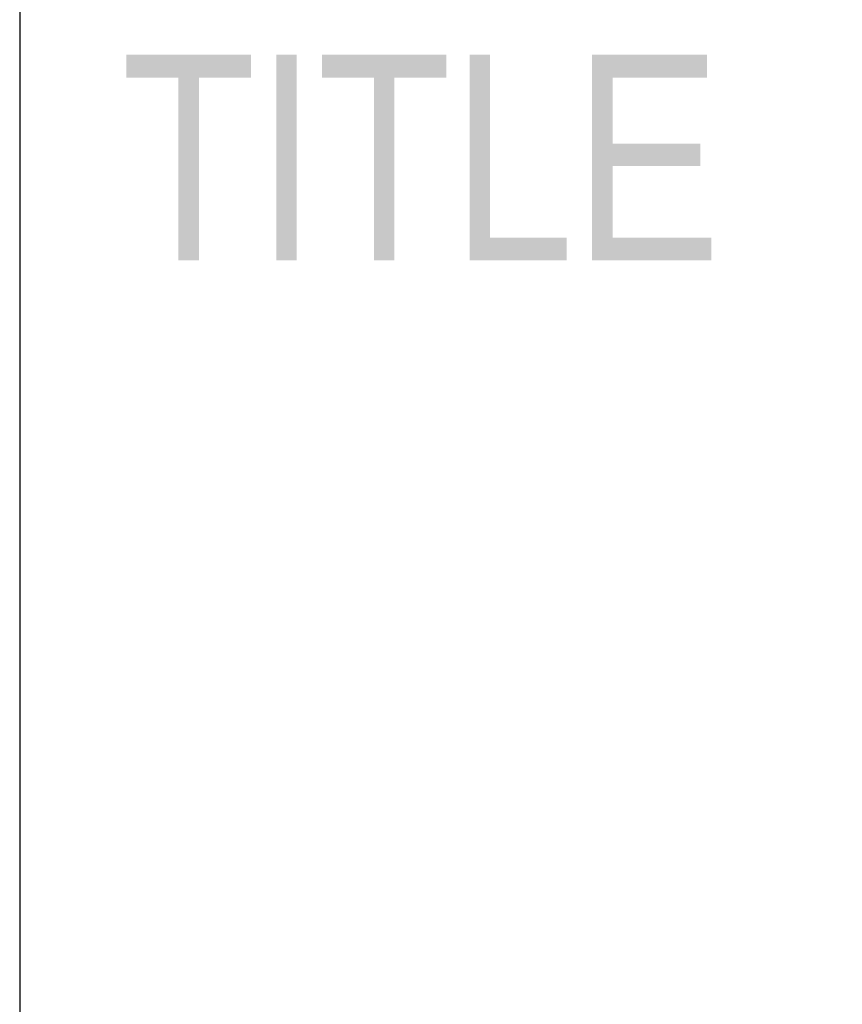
# Model space of a CAD drawing. Header units: inches. Extents: x 0 to 16, y 0 to 10.
# Tile 4 of 44: x 13.225 to 13.425, y 0.91 to 1.149. Entities that reach past the tile are written whole.
import ezdxf

# ---------------------------------------------------------------- set-up
doc = ezdxf.new("R2010")
doc.units = ezdxf.units.IN
doc.header["$LTSCALE"] = 0.935
doc.header["$MEASUREMENT"] = 0
doc.layers.get('0').update_dxf_attribs({"linetype": 'CONTINUOUS'})
doc.styles.get("Standard").update_dxf_attribs({"font": 'txt', "width": 0.8})

# ---------------------------------------------------------------- blocks, each defined once
blk = doc.blocks.new('*T18')
at = {"color": 2, "linetype": 'Continuous'}
for p, q in [((0, 0), (2.75, 0)), ((0, 0), (0, -1.875)), ((2.75, 0), (2.75, -1.875)), ((0, -0.75), (2.75, -0.75)), ((0, -1.25), (2.75, -1.25)), ((1.375, -1.25), (1.375, -1.5625)), ((0, -1.5625), (2.75, -1.5625)), ((0, -1.875), (2.75, -1.875))]:
    blk.add_line(p, q, dxfattribs=at)
at = {"color": 2, "linetype": 'Continuous', "attachment_point": 2, "line_spacing_factor": 0.9}
for s, insert, char_height, width in [('A-F Control Panel\\P ', (1.375, -0.82812), 0.15625, 4.25), ('A', (0.6875, -1.32812), 0.15625, 0.25), ('\\Q15.0;ALL DIMENSIONS ARE IN INCHES', (1.375, -1.64354), 0.0825, 3.696)]:
    blk.add_mtext(s, dxfattribs=dict(at, insert=insert, char_height=char_height, width=width))

msp = doc.modelspace()

# ---------------------------------------------------------------- block references
msp.add_blockref('*T18', (13.225, 1.91632))

# ---------------------------------------------------------------- texts
at = {"color": 2, "linetype": 'Continuous', "insert": (13.24974, 1.14087), "char_height": 0.05, "width": 0.2, "attachment_point": 1, "line_spacing_factor": 0.9}
msp.add_mtext('TITLE', dxfattribs=at)

doc.saveas('drawing.dxf')
